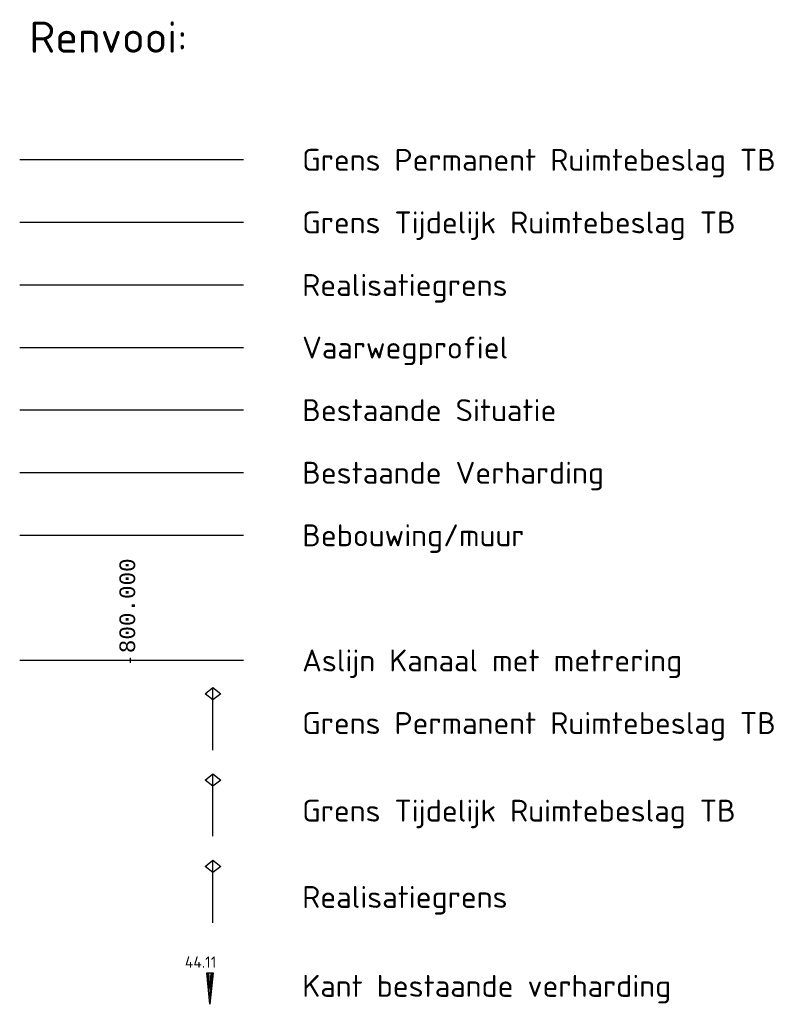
# Model space of a CAD drawing. Extents: x 176032 to 190000, y 318229 to 352878.
# Tile 125 of 184: x 178526 to 178649, y 319735 to 319892. Entities that reach past the tile are written whole.
import ezdxf

# ---------------------------------------------------------------- set-up
doc = ezdxf.new("R2010")
doc.units = 0
for name, color, linetype, lineweight in [('alm-masterstring', 1, 'Continuous', 30), ('B-string', 21, 'Continuous', 30), ('DTB A', 9, 'Continuous', 30), ('GEONIUS DWP', 8, 'Continuous', 30), ('M-string', 3, 'Continuous', 30), ('SPI DWP', 8, 'Continuous', 30)]:
    doc.layers.add(name, color=color, linetype=linetype, lineweight=lineweight)
doc.layers.add('viewports', color=7, linetype='Continuous')
doc.styles.add('MSL__001', font='monotxt.shx')
doc.styles.add('MSL_TTFN_18 3', font='isocpeur.ttf', dxfattribs={"height": 1.8})
doc.styles.add('MSL_TTFN_50 0', font='isocpeur.ttf', dxfattribs={"height": 5})
doc.linetypes.add('FENCELINE1', pattern='A,6.35,-2.54,[133,ltypeshp.shx,S=2.54,R=0,X=-2.54,Y=0],-2.54,25.4', length=36.83)

# ---------------------------------------------------------------- blocks, each defined once
blk = doc.blocks.new('GRENPAAL')
at = {"color": 0, "linetype": 'ByBlock'}
blk.add_polyline3d([(0, 0, 0), (0, 0.1, 0), (0.01, 0.09, 0), (0, 0.08, 0), (-0.01, 0.09, 0), (0, 0.1, 0)], dxfattribs=at)
blk = doc.blocks.new('ARROSYMB')
at = {"color": 0, "linetype": 'ByBlock'}
for points in [[(0, 0, 0), (0.1, 0.03, 0), (0.1, -0.03, 0), (0, 0, 0)], [(0.02, 0, 0), (0.1, 0.02, 0), (0.1, -0.02, 0), (0.02, 0, 0)], [(0.05, 0, 0), (0.1, 0.01, 0), (0.1, -0.01, 0), (0.05, 0, 0)]]:
    blk.add_polyline3d(points, dxfattribs=at)
blk = doc.blocks.new('x-ref legenda')
at = {"layer": 'B-string', "color": 5, "linetype": 'FENCELINE1', "ltscale": 0.5, "flags": 128}
blk.add_lwpolyline([(178526.02, 319869.64), (178561.79, 319869.64)], dxfattribs=at)
at = {"layer": 'DTB A', "color": 1}
blk.add_line((178543.74, 319789.26), (178543.74, 319790.04), dxfattribs=at)
at = {"layer": 'DTB A'}
blk.add_lwpolyline([(178526.02, 319829.64), (178561.79, 319829.64)], dxfattribs=at)
at = {"layer": 'DTB A', "color": 6}
blk.add_lwpolyline([(178526.02, 319809.64), (178561.79, 319809.64)], dxfattribs=at)
at = {"layer": 'DTB A', "color": 1}
blk.add_lwpolyline([(178526.02, 319789.64), (178561.79, 319789.64)], dxfattribs=at)
at = {"layer": 'M-string'}
blk.add_lwpolyline([(178526.02, 319839.64), (178561.79, 319839.64)], dxfattribs=at)
at = {"layer": 'M-string', "color": 7}
blk.add_lwpolyline([(178526.02, 319819.64), (178561.79, 319819.64)], dxfattribs=at)
at = {"layer": 'SPI DWP', "color": 4, "linetype": 'FENCELINE1', "ltscale": 0.5, "flags": 128}
blk.add_lwpolyline([(178526.02, 319859.64), (178561.79, 319859.64)], dxfattribs=at)
at = {"layer": 'SPI DWP', "color": 40, "linetype": 'FENCELINE1', "ltscale": 0.4, "flags": 128}
blk.add_lwpolyline([(178526.02, 319849.64), (178561.79, 319849.64)], dxfattribs=at)
at = {"layer": 'B-string', "color": 5, "linetype": 'FENCELINE1', "xscale": 125, "yscale": 100, "zscale": 125}
blk.add_blockref('GRENPAAL', (178556.89, 319775.3), dxfattribs=at)
at = {"layer": 'SPI DWP', "color": 4, "xscale": 125, "yscale": 100, "zscale": 125}
blk.add_blockref('GRENPAAL', (178556.89, 319761.51), dxfattribs=at)
at = {"layer": 'SPI DWP', "color": 40, "linetype": 'FENCELINE1', "xscale": 125, "yscale": 100, "zscale": 125}
blk.add_blockref('GRENPAAL', (178556.89, 319747.71), dxfattribs=at)
at = {"layer": 'SPI DWP', "xscale": 50, "yscale": 16.66666666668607, "zscale": 50, "rotation": 90}
blk.add_blockref('ARROSYMB', (178556.41, 319734.67), dxfattribs=at)
at = {"layer": 'alm-masterstring', "color": 7, "style": 'MSL__001'}
blk.add_text('800.000', height=2.5, rotation=90, dxfattribs=at).set_placement((178544.46, 319790.78))
at = {"layer": 'GEONIUS DWP', "color": 7, "style": 'MSL_TTFN_50 0'}
for s, height, p in [('Renvooi:', 5, (178527.58, 319886.72)), ('Grens Permanent Ruimtebeslag TB', 3.5, (178571.15, 319867.86)), ('Grens Tijdelijk Ruimtebeslag TB', 3.5, (178571.15, 319857.86)), ('Realisatiegrens', 3.5, (178571.15, 319847.86)), ('Vaarwegprofiel', 3.5, (178571.15, 319837.86)), ('Bestaande Situatie', 3.5, (178571.15, 319827.86)), ('Bestaande Verharding', 3.5, (178571.15, 319817.86)), ('Bebouwing/muur', 3.5, (178571.15, 319807.86)), ('Aslijn Kanaal met metrering', 3.5, (178571.15, 319787.86)), ('Grens Permanent Ruimtebeslag TB', 3.5, (178571.15, 319777.86)), ('Grens Tijdelijk Ruimtebeslag TB', 3.5, (178571.15, 319763.86)), ('Realisatiegrens', 3.5, (178571.15, 319750.07)), ('Kant bestaande verharding', 3.5, (178571.15, 319735.86))]:
    blk.add_text(s, height=height, dxfattribs=at).set_placement(p)
at = {"layer": 'SPI DWP', "style": 'MSL_TTFN_18 3'}
blk.add_text('44.11', height=1.8, dxfattribs=at).set_placement((178552.41, 319740.52))

msp = doc.modelspace()

# ---------------------------------------------------------------- block references
at = {"layer": 'viewports'}
msp.add_blockref('x-ref legenda', (0, 0), dxfattribs=at)

doc.saveas('drawing.dxf')
